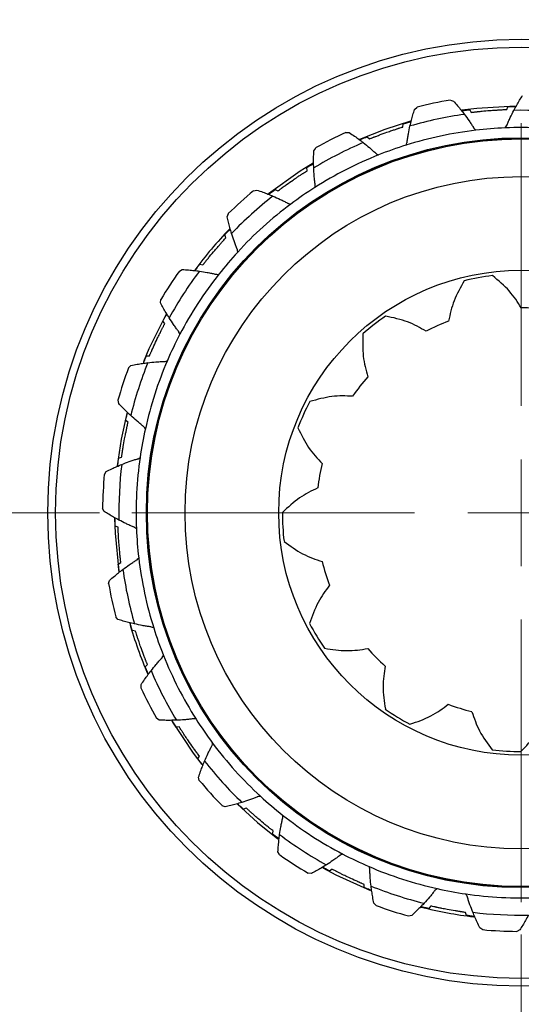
# Model space of a CAD drawing. Header units: inches. Extents: x 0.6 to 16.3, y 0.2 to 11.5.
# Tile 7 of 20: x 4.037 to 4.654, y 6.474 to 7.684. Entities that reach past the tile are written whole.
import ezdxf

# ---------------------------------------------------------------- set-up
doc = ezdxf.new("R2010")
doc.units = ezdxf.units.IN
doc.header["$MEASUREMENT"] = 0
doc.styles.add('SLDTEXTSTYLE0', font='TXT', dxfattribs={"width": 0.75})
doc.dimstyles.new('SLDDIMSTYLE0', dxfattribs={"dimtxt": 0.137795, "dimasz": 0.14, "dimexe": 0, "dimexo": 0.0625, "dimgap": 0.034449, "dimtad": 0, "dimdec": 1, "dimlfac": 1.5, "dimrnd": 1e-09, "dimzin": 12, "dimdsep": 46, "dimtxsty": 'SLDTEXTSTYLE0', "dimblk1": 'CLOSED', "dimblk2": 'CLOSED', "dimsah": 1, "dimcen": 0.09, "dimadec": 0, "dimazin": 3, "dimtfac": 1, "dimtdec": 1, "dimtofl": 0, "dimtmove": 0, "dimatfit": 3, "dimldrblk": 'CLOSED', "dimfxl": 0, "dimfrac": 2, "dimtolj": 1, "dimtzin": 12, "dimarcsym": 0})
doc.dimstyles.new('SLDDIMSTYLE1', dxfattribs={"dimtxt": 0.137795, "dimasz": 0.14, "dimexe": 0, "dimexo": 0.0625, "dimgap": 0.034449, "dimtad": 0, "dimtih": 1, "dimtoh": 1, "dimdec": 1, "dimlfac": 1.5, "dimrnd": 1e-09, "dimzin": 12, "dimdsep": 46, "dimtxsty": 'SLDTEXTSTYLE0', "dimblk1": 'CLOSED', "dimblk2": 'CLOSED', "dimsah": 1, "dimcen": 0.09, "dimadec": 0, "dimazin": 3, "dimtfac": 1, "dimtdec": 1, "dimtofl": 0, "dimtmove": 0, "dimatfit": 3, "dimldrblk": 'CLOSED', "dimfxl": 0, "dimfrac": 2, "dimtolj": 1, "dimtzin": 12, "dimarcsym": 0})
doc.dimstyles.new('SLDDIMSTYLE2', dxfattribs={"dimtxt": 0.137795, "dimasz": 0.14, "dimexe": 0, "dimexo": 0.0625, "dimgap": 0.034449, "dimtad": 0, "dimdec": 1, "dimlfac": 1.5, "dimrnd": 1e-09, "dimzin": 12, "dimdsep": 46, "dimtxsty": 'SLDTEXTSTYLE0', "dimblk1": 'CLOSED', "dimblk2": 'CLOSED', "dimsah": 1, "dimcen": 0.09, "dimadec": 0, "dimazin": 3, "dimtfac": 1, "dimtmove": 0, "dimatfit": 0, "dimldrblk": 'CLOSED', "dimfxl": 0, "dimfrac": 2, "dimtolj": 1, "dimtzin": 12, "dimarcsym": 0})

# ---------------------------------------------------------------- blocks, each defined once
blk = doc.blocks.new('_Closed')
at = {"color": 0, "linetype": 'ByBlock', "lineweight": -2}
for p, q in [((-1, 0.166667), (0, 0)), ((-1, 0.166667), (-1, -0.166667)), ((0, 0), (-1, -0.166667)), ((0, 0), (-1, 0))]:
    blk.add_line(p, q, dxfattribs=at)
blk = doc.blocks.new('_D')
at = {"color": 7, "linetype": 'Continuous', "lineweight": 0}
for p, q in [((2.6002, 6.4728), (2.6002, 3.1201)), ((5.4869, 4.5032), (5.4869, 3.1201)), ((3.3723, 3.358), (3.3303, 3.358)), ((3.3303, 3.358), (3.3303, 3.1392)), ((3.6777, 3.358), (3.7197, 3.358)), ((3.7197, 3.358), (3.7197, 3.1392)), ((2.6002, 3.1595), (3.2095, 3.1595)), ((5.4869, 3.1595), (3.8405, 3.1595)), ((3.3303, 3.1392), (3.3723, 3.1392)), ((3.7197, 3.1392), (3.6777, 3.1392))]:
    blk.add_line(p, q, dxfattribs=at)
at = {"color": 7, "linetype": 'Continuous', "lineweight": 18, "xscale": 0.14, "yscale": 0.14, "rotation": 180.0000000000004}
blk.add_blockref('_Closed', (2.6002, 3.1595), dxfattribs=at)
at = {"color": 7, "linetype": 'Continuous', "lineweight": 18, "xscale": 0.14, "yscale": 0.14}
blk.add_blockref('_Closed', (5.4869, 3.1595), dxfattribs=at)
at = {"color": 7, "linetype": 'Continuous', "lineweight": 18, "char_height": 0.1378, "attachment_point": 1, "style": 'SLDTEXTSTYLE0'}
for s, insert in [('110', (3.3723, 3.3168)), ('4.3', (3.3977, 3.1107))]:
    blk.add_mtext(s, dxfattribs=dict(at, insert=insert))
blk = doc.blocks.new('_D_1')
at = {"color": 7, "linetype": 'Continuous', "lineweight": 0}
for p, q in [((4.0697, 9.1316), (1.6947, 9.1316)), ((1.7341, 9.1316), (1.7341, 8.5519)), ((1.5813, 8.5239), (1.5394, 8.5239)), ((1.5394, 8.5239), (1.5394, 8.3052)), ((1.8868, 8.5239), (1.9288, 8.5239)), ((1.9288, 8.5239), (1.9288, 8.3052)), ((1.5394, 8.3052), (1.5813, 8.3052)), ((1.9288, 8.3052), (1.8868, 8.3052)), ((1.7341, 4.2619), (1.7341, 8.099)), ((3.408, 4.2619), (1.6947, 4.2619))]:
    blk.add_line(p, q, dxfattribs=at)
at = {"color": 7, "linetype": 'Continuous', "lineweight": 18, "xscale": 0.14, "yscale": 0.14}
for p, rotation in [((1.7341, 9.1316), 90.0000000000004), ((1.7341, 4.2619), 270.0000000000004)]:
    blk.add_blockref('_Closed', p, dxfattribs=dict(at, rotation=rotation))
at = {"color": 7, "linetype": 'Continuous', "lineweight": 18, "char_height": 0.1378, "attachment_point": 1, "style": 'SLDTEXTSTYLE0'}
for s, insert in [('186', (1.5813, 8.4828)), ('7.3', (1.6068, 8.2766))]:
    blk.add_mtext(s, dxfattribs=dict(at, insert=insert))
blk = doc.blocks.new('_D_2')
at = {"color": 7, "linetype": 'Continuous', "lineweight": 0}
for p, q in [((4.6535, 6.5602), (4.6535, 3.9037)), ((5.4869, 4.5032), (5.4869, 3.9037)), ((4.9527, 4.1415), (4.9107, 4.1415)), ((4.9107, 4.1415), (4.9107, 3.9228)), ((5.1563, 4.1415), (5.1983, 4.1415)), ((5.1983, 4.1415), (5.1983, 3.9228)), ((4.6535, 3.9431), (4.4035, 3.9431)), ((5.4869, 3.9431), (5.7369, 3.9431)), ((4.9107, 3.9228), (4.9527, 3.9228)), ((5.1983, 3.9228), (5.1563, 3.9228))]:
    blk.add_line(p, q, dxfattribs=at)
at = {"color": 7, "linetype": 'Continuous', "lineweight": 18, "xscale": 0.14, "yscale": 0.14}
blk.add_blockref('_Closed', (4.6535, 3.9431, 0.1776), dxfattribs=at)
at = {"color": 7, "linetype": 'Continuous', "lineweight": 18, "xscale": 0.14, "yscale": 0.14, "rotation": 180.0000000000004}
blk.add_blockref('_Closed', (5.4869, 3.9431, 0.1776), dxfattribs=at)
at = {"color": 7, "linetype": 'Continuous', "lineweight": 18, "char_height": 0.1378, "attachment_point": 1, "style": 'SLDTEXTSTYLE0'}
for s, insert in [('32', (4.9527, 4.1004)), ('1.3', (4.9272, 3.8942))]:
    blk.add_mtext(s, dxfattribs=dict(at, insert=insert))
blk = doc.blocks.new('_D_4')
at = {"color": 7, "linetype": 'Continuous', "lineweight": 0}
for p, q in [((4.1354, 7.0783), (2.0374, 7.0783)), ((2.0768, 7.0783), (2.0768, 5.5958)), ((1.9241, 5.5678), (1.8821, 5.5678)), ((1.8821, 5.5678), (1.8821, 5.349)), ((2.2295, 5.5678), (2.2715, 5.5678)), ((2.2715, 5.5678), (2.2715, 5.349)), ((1.8821, 5.349), (1.9241, 5.349)), ((2.2715, 5.349), (2.2295, 5.349)), ((2.0768, 4.2619), (2.0768, 5.1429)), ((3.408, 4.2619), (2.0374, 4.2619))]:
    blk.add_line(p, q, dxfattribs=at)
at = {"color": 7, "linetype": 'Continuous', "lineweight": 18, "xscale": 0.14, "yscale": 0.14}
for p, rotation in [((2.0768, 7.0783, 0.1776), 90.0000000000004), ((2.0768, 4.2619, 0.1776), 270.0000000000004)]:
    blk.add_blockref('_Closed', p, dxfattribs=dict(at, rotation=rotation))
at = {"color": 7, "linetype": 'Continuous', "lineweight": 18, "char_height": 0.1378, "attachment_point": 1, "style": 'SLDTEXTSTYLE0'}
for s, insert in [('107', (1.9241, 5.5267)), ('4.2', (1.9495, 5.3205))]:
    blk.add_mtext(s, dxfattribs=dict(at, insert=insert))
blk = doc.blocks.new('SW_CENTERMARKSYMBOL_1')
at = {"color": 0, "linetype": 'Continuous', "lineweight": 18}
for p, q in [((0, 0.1312), (0, 0.4787)), ((0, 0), (0, 0.0656)), ((-0.1312, 0), (-0.4787, 0)), ((0, 0), (-0.0656, 0)), ((0, 0), (0, -0.0656)), ((0, 0), (0.0656, 0)), ((0.1312, 0), (0.4787, 0)), ((0, -0.1312), (0, -0.4787))]:
    blk.add_line(p, q, dxfattribs=at)

msp = doc.modelspace()

# ---------------------------------------------------------------- linework, layer by layer
at = {"color": 7, "linetype": 'Continuous', "lineweight": 25}
for p, q in [((4.5225, 7.5739), (4.5256, 7.5766)), ((4.5665, 7.5854), (4.5704, 7.5842)), ((4.6358, 7.5738), (4.6373, 7.5773)), ((4.5903, 7.5736), (4.5923, 7.5703)), ((4.5082, 7.5523), (4.5087, 7.5561)), ((4.4382, 7.5456), (4.4423, 7.5454)), ((4.4643, 7.5403), (4.4671, 7.5377)), ((4.3987, 7.5231), (4.401, 7.5265)), ((4.3905, 7.4986), (4.3899, 7.5024)), ((4.3246, 7.4739), (4.3286, 7.4748)), ((4.3511, 7.4756), (4.3545, 7.4738)), ((4.2922, 7.442), (4.2936, 7.4459)), ((4.2906, 7.4161), (4.2892, 7.4197)), ((4.2586, 7.3838), (4.2623, 7.3829)), ((4.2334, 7.3753), (4.237, 7.3772)), ((4.2104, 7.3361), (4.2107, 7.3402)), ((4.2156, 7.3107), (4.2132, 7.3137)), ((4.193, 7.2712), (4.1968, 7.2713)), ((4.1709, 7.2564), (4.1739, 7.2593)), ((4.1588, 7.2126), (4.158, 7.2166)), ((4.1703, 7.1894), (4.1673, 7.1918)), ((4.1587, 7.1454), (4.1624, 7.1465)), ((4.1412, 7.1254), (4.1434, 7.1289)), ((4.1409, 7.08), (4.1391, 7.0837)), ((4.158, 7.0606), (4.1545, 7.062)), ((4.1582, 7.0151), (4.1615, 7.0171)), ((4.1464, 6.9912), (4.1476, 6.9952)), ((4.1579, 6.9472), (4.1552, 6.9503)), ((4.1795, 6.9329), (4.1757, 6.9334)), ((4.1915, 6.889), (4.1941, 6.8918)), ((4.1863, 6.863), (4.1864, 6.8671)), ((4.2087, 6.8234), (4.2053, 6.8257)), ((4.2333, 6.8152), (4.2294, 6.8147)), ((4.2562, 6.7759), (4.258, 6.7792)), ((4.2579, 6.7494), (4.257, 6.7533)), ((4.2898, 6.717), (4.2859, 6.7183)), ((4.3157, 6.7154), (4.3121, 6.7139)), ((4.348, 6.6833), (4.3489, 6.6871)), ((4.3565, 6.6582), (4.3546, 6.6618)), ((4.3957, 6.6351), (4.3916, 6.6354)), ((4.4211, 6.6403), (4.4181, 6.6379)), ((4.4606, 6.6177), (4.4605, 6.6215)), ((4.4754, 6.5956), (4.4725, 6.5986)), ((4.5424, 6.5951), (4.5401, 6.592)), ((4.5192, 6.5835), (4.5152, 6.5827)), ((4.5864, 6.5835), (4.5853, 6.5872)), ((4.6064, 6.5659), (4.6029, 6.5681)), ((4.6518, 6.5656), (4.6481, 6.5638))]:
    msp.add_line(p, q, dxfattribs=at)
at = {"color": 7, "linetype": 'Continuous', "lineweight": 25, "flags": 128}
for points in [[(4.6462, 7.5781), (4.5992, 7.5752), (4.5806, 7.5728)], [(4.5176, 7.5593), (4.4861, 7.5493), (4.455, 7.5371)], [(4.3978, 7.5078), (4.382, 7.498), (4.343, 7.47)], [(4.2173, 7.3225), (4.196, 7.2797), (4.1892, 7.2636)], [(4.1687, 7.2001), (4.1619, 7.1688), (4.157, 7.136)], [(4.1537, 7.0717), (4.1543, 7.053), (4.1588, 7.0065)], [(4.224, 6.8225), (4.2503, 6.7828), (4.2609, 6.7688)], [(4.3049, 6.72), (4.3293, 6.6977), (4.3544, 6.6777)], [(4.4096, 6.6419), (4.4258, 6.6332), (4.4685, 6.6139)]]:
    msp.add_lwpolyline(points, dxfattribs=at)
at = {"color": 7, "linetype": 'Continuous', "lineweight": 25}
for radius in [1.9709, 0.5818, 0.5722, 0.4607, 0.4595, 0.4593, 0.4131, 0.298]:
    msp.add_circle((4.6535, 7.0783), radius, dxfattribs=at)
for radius, start, end in [(0.5145, 99.7385, 104.3974), (0.4945, 98.1011, 106.0348), (0.4945, 83.1011, 91.0348), (0.4733, 92.4013, 96.7346), (0.4733, 81.7346, 92.4013), (0.5145, 114.7385, 119.3974), (0.4733, 96.7346, 107.4013), (0.4945, 113.1011, 121.0348), (0.4733, 107.4013, 111.7346), (0.4733, 111.7346, 122.4013), (0.4733, 122.4013, 126.7346), (0.5145, 129.7385, 134.3974), (0.4945, 128.1011, 136.0348), (0.4733, 126.7346, 137.4013), (0.4999, 135.7982, 143.3802), (0.4733, 137.4013, 141.7346), (0.5145, 144.7385, 149.3974), (0.4945, 143.1011, 151.0348), (0.4733, 141.7346, 152.4013), (0.2935, 96.8756, 103.7987), (0.2518, 83.0295, 89.9526), (0.2935, 124.5679, 131.491), (0.2518, 110.7218, 117.6449), (0.4733, 152.4013, 156.7346), (0.4945, 158.1011, 166.0348), (0.4733, 156.7346, 167.4013), (0.5145, 159.7385, 164.3974), (0.2518, 138.4141, 145.3372), (0.2935, 152.2603, 159.1833), (0.4733, 167.4013, 171.7346), (0.4733, 171.7346, 182.4013), (0.2518, 166.1064, 173.0295), (0.4945, 173.1011, 181.0348), (0.5145, 174.7385, 179.3974), (0.2935, 179.9526, 186.8756), (0.4733, 182.4013, 186.7346), (0.4733, 186.7346, 197.4013), (0.2518, 193.7987, 200.7218), (0.4945, 188.1011, 196.0348), (0.5145, 189.7385, 194.3974), (0.4999, 195.7521, 203.3838), (0.4733, 197.4013, 201.7346), (0.2935, 207.6449, 214.5679), (0.2518, 221.491, 228.4141), (0.4733, 201.7346, 212.4013), (0.4945, 203.1011, 211.0348), (0.5145, 204.7385, 209.3974), (0.2935, 235.3372, 242.2603), (0.2518, 249.1833, 256.1064), (0.4733, 212.4013, 216.7346), (0.4733, 216.7346, 227.4013), (0.2935, 263.0295, 269.9526), (0.4945, 218.1011, 226.0348), (0.5145, 219.7385, 224.3974), (0.4733, 227.4013, 231.7346), (0.4733, 231.7346, 242.4013), (0.4945, 233.1011, 241.0348), (0.5145, 234.7385, 239.3974), (0.4733, 242.4013, 246.7346), (0.4733, 246.7346, 257.4013), (0.4945, 248.1011, 256.0348), (0.4733, 257.4013, 261.7346), (0.4733, 261.7346, 272.4013), (0.5145, 249.7385, 254.3974), (0.4999, 255.7558, 263.3442), (0.4945, 263.1011, 271.0348), (0.5145, 264.7385, 269.3974)]:
    msp.add_arc((4.6535, 7.0783), radius, start, end, dxfattribs=at)
for points, knots in [([(4.6446, 7.5727), (4.6458, 7.5749), (4.648, 7.5791), (4.6516, 7.5851), (4.654, 7.589), (4.6553, 7.591)], [0, 0, 0, 0, 0.356058, 0.677963, 1, 1, 1, 1]), ([(4.5704, 7.5842), (4.5721, 7.5822), (4.5753, 7.5786), (4.5798, 7.5731), (4.5825, 7.5696), (4.5839, 7.5678)], [0, 0, 0, 0, 0.367191, 0.683527, 1, 1, 1, 1]), ([(4.6373, 7.5773), (4.6384, 7.5774), (4.6442, 7.5775), (4.6459, 7.5776), (4.6473, 7.5776)], [0, 0, 0, 0, 0.199918, 1, 1, 1, 1]), ([(4.5169, 7.5535), (4.5175, 7.556), (4.5186, 7.5606), (4.5205, 7.5674), (4.5218, 7.5717), (4.5225, 7.5739)], [0, 0, 0, 0, 0.356058, 0.677963, 1, 1, 1, 1]), ([(4.5805, 7.5722), (4.581, 7.5723), (4.5821, 7.5725), (4.5876, 7.5732), (4.5903, 7.5736)], [0, 0, 0, 0, 0.5136596, 1, 1, 1, 1]), ([(4.5839, 7.5678), (4.5858, 7.5652), (4.5887, 7.5612), (4.5923, 7.5558), (4.5942, 7.553), (4.595, 7.5515), (4.5953, 7.551), (4.5961, 7.5498), (4.5972, 7.549), (4.598, 7.5483)], [0, 0, 0, 0, 0.404289, 0.618528, 0.805562, 0.82177, 0.827836, 0.876144, 1, 1, 1, 1]), ([(4.5923, 7.5703), (4.5929, 7.5704), (4.5937, 7.5705), (4.5957, 7.5707), (4.5971, 7.5709), (4.5985, 7.571), (4.5995, 7.5711), (4.6019, 7.5714), (4.607, 7.5719), (4.6141, 7.5726), (4.621, 7.573), (4.6253, 7.5733), (4.6278, 7.5734), (4.6293, 7.5735), (4.6308, 7.5736), (4.6331, 7.5737), (4.6345, 7.5737), (4.6354, 7.5738), (4.6358, 7.5738)], [0, 0, 0, 0, 0.16043, 0.215716, 0.259558, 0.278881, 0.293965, 0.309151, 0.378059, 0.515881, 0.608724, 0.671228, 0.698803, 0.715524, 0.7367, 0.775509, 0.897488, 1, 1, 1, 1]), ([(4.6337, 7.5512), (4.6344, 7.5519), (4.6353, 7.553), (4.6359, 7.5543), (4.6361, 7.5548), (4.6368, 7.5564), (4.6381, 7.5595), (4.6408, 7.5654), (4.6431, 7.5698), (4.6446, 7.5727)], [0, 0, 0, 0, 0.123856, 0.172164, 0.17823, 0.194438, 0.381472, 0.595711, 1, 1, 1, 1]), ([(4.4671, 7.5377), (4.4676, 7.5379), (4.4684, 7.5382), (4.4702, 7.539), (4.4715, 7.5395), (4.4728, 7.54), (4.4738, 7.5404), (4.476, 7.5412), (4.4809, 7.5431), (4.4875, 7.5455), (4.494, 7.5478), (4.4981, 7.5491), (4.5005, 7.5499), (4.502, 7.5504), (4.5033, 7.5508), (4.5056, 7.5515), (4.5069, 7.5519), (4.5078, 7.5522), (4.5082, 7.5523)], [0, 0, 0, 0, 0.16043, 0.215716, 0.259558, 0.278881, 0.293965, 0.309151, 0.378059, 0.515881, 0.608724, 0.671228, 0.698803, 0.715524, 0.7367, 0.775509, 0.897488, 1, 1, 1, 1]), ([(4.5087, 7.5561), (4.5098, 7.5565), (4.5153, 7.5581), (4.5169, 7.5586), (4.5182, 7.5589)], [0, 0, 0, 0, 0.1999183, 1, 1, 1, 1]), ([(4.512, 7.5299), (4.5124, 7.5308), (4.5131, 7.5321), (4.5133, 7.5335), (4.5134, 7.5341), (4.5136, 7.5357), (4.5141, 7.5391), (4.5152, 7.5455), (4.5163, 7.5503), (4.5169, 7.5535)], [0, 0, 0, 0, 0.123856, 0.172164, 0.17823, 0.194438, 0.381472, 0.595711, 1, 1, 1, 1]), ([(4.4423, 7.5454), (4.4445, 7.544), (4.4485, 7.5413), (4.4542, 7.5372), (4.4578, 7.5345), (4.4595, 7.5331)], [0, 0, 0, 0, 0.367191, 0.683527, 1, 1, 1, 1]), ([(4.4551, 7.5365), (4.4556, 7.5367), (4.4566, 7.5372), (4.4618, 7.5393), (4.4643, 7.5403)], [0, 0, 0, 0, 0.51366, 1, 1, 1, 1]), ([(4.4595, 7.5331), (4.4621, 7.5311), (4.466, 7.528), (4.4708, 7.5237), (4.4733, 7.5214), (4.4746, 7.5203), (4.475, 7.5199), (4.476, 7.5189), (4.4773, 7.5184), (4.4783, 7.518)], [0, 0, 0, 0, 0.404289, 0.618528, 0.805562, 0.82177, 0.827836, 0.876144, 1, 1, 1, 1]), ([(4.3986, 7.502), (4.3985, 7.5045), (4.3984, 7.5092), (4.3984, 7.5163), (4.3986, 7.5208), (4.3987, 7.5231)], [0, 0, 0, 0, 0.356058, 0.677963, 1, 1, 1, 1]), ([(4.3899, 7.5024), (4.3909, 7.503), (4.3958, 7.506), (4.3973, 7.5068), (4.3984, 7.5075)], [0, 0, 0, 0, 0.1999183, 1, 1, 1, 1]), ([(4.3999, 7.4779), (4.4001, 7.4789), (4.4004, 7.4803), (4.4003, 7.4817), (4.4002, 7.4823), (4.4, 7.4839), (4.3996, 7.4873), (4.399, 7.4937), (4.3988, 7.4987), (4.3986, 7.502)], [0, 0, 0, 0, 0.123856, 0.1721643, 0.1782297, 0.1944384, 0.3814723, 0.5957111, 1, 1, 1, 1]), ([(4.3545, 7.4738), (4.355, 7.4742), (4.3556, 7.4746), (4.3572, 7.4758), (4.3584, 7.4767), (4.3595, 7.4775), (4.3603, 7.4781), (4.3622, 7.4795), (4.3664, 7.4825), (4.3722, 7.4866), (4.378, 7.4905), (4.3816, 7.4929), (4.3837, 7.4942), (4.385, 7.4951), (4.3862, 7.4958), (4.3881, 7.4971), (4.3893, 7.4978), (4.3901, 7.4983), (4.3905, 7.4986)], [0, 0, 0, 0, 0.16043, 0.215716, 0.259558, 0.278881, 0.293965, 0.309151, 0.378059, 0.515881, 0.608724, 0.671228, 0.698803, 0.715524, 0.7367, 0.775509, 0.897488, 1, 1, 1, 1]), ([(4.3286, 7.4748), (4.3311, 7.474), (4.3357, 7.4724), (4.3423, 7.47), (4.3464, 7.4683), (4.3484, 7.4674)], [0, 0, 0, 0, 0.367191, 0.683527, 1, 1, 1, 1]), ([(4.3433, 7.4695), (4.3437, 7.4699), (4.3446, 7.4706), (4.349, 7.474), (4.3511, 7.4756)], [0, 0, 0, 0, 0.51366, 1, 1, 1, 1]), ([(4.3484, 7.4674), (4.3514, 7.4661), (4.356, 7.4641), (4.3618, 7.4612), (4.3648, 7.4597), (4.3663, 7.4589), (4.3668, 7.4586), (4.368, 7.458), (4.3694, 7.4578), (4.3704, 7.4576)], [0, 0, 0, 0, 0.404289, 0.618528, 0.805562, 0.82177, 0.827836, 0.876144, 1, 1, 1, 1]), ([(4.2976, 7.4216), (4.2969, 7.424), (4.2955, 7.4285), (4.2938, 7.4353), (4.2927, 7.4398), (4.2922, 7.442)], [0, 0, 0, 0, 0.356058, 0.677963, 1, 1, 1, 1]), ([(4.2892, 7.4197), (4.2899, 7.4205), (4.2939, 7.4247), (4.2951, 7.4259), (4.296, 7.4269)], [0, 0, 0, 0, 0.199918, 1, 1, 1, 1]), ([(4.3051, 7.3986), (4.3051, 7.3997), (4.305, 7.4011), (4.3045, 7.4024), (4.3043, 7.4029), (4.3036, 7.4045), (4.3024, 7.4076), (4.3001, 7.4137), (4.2986, 7.4185), (4.2976, 7.4216)], [0, 0, 0, 0, 0.123856, 0.1721643, 0.1782297, 0.1944384, 0.3814723, 0.5957111, 1, 1, 1, 1]), ([(4.2623, 7.3829), (4.2627, 7.3834), (4.2632, 7.384), (4.2644, 7.3856), (4.2653, 7.3867), (4.2661, 7.3878), (4.2668, 7.3886), (4.2683, 7.3904), (4.2716, 7.3945), (4.2761, 7.3999), (4.2807, 7.4051), (4.2835, 7.4083), (4.2852, 7.4102), (4.2862, 7.4114), (4.2872, 7.4124), (4.2888, 7.4141), (4.2897, 7.4151), (4.2903, 7.4158), (4.2906, 7.4161)], [0, 0, 0, 0, 0.16043, 0.215716, 0.259558, 0.278881, 0.293965, 0.309151, 0.378059, 0.515881, 0.608724, 0.671228, 0.698803, 0.715524, 0.7367, 0.775509, 0.897488, 1, 1, 1, 1]), ([(4.2526, 7.3759), (4.2529, 7.3763), (4.2536, 7.3772), (4.257, 7.3817), (4.2586, 7.3838)], [0, 0, 0, 0, 0.51366, 1, 1, 1, 1]), ([(4.237, 7.3772), (4.2396, 7.3771), (4.2445, 7.3767), (4.2515, 7.376), (4.2559, 7.3755), (4.2581, 7.3752)], [0, 0, 0, 0, 0.367191, 0.683527, 1, 1, 1, 1]), ([(4.2581, 7.3752), (4.2613, 7.3747), (4.2662, 7.3739), (4.2726, 7.3727), (4.2759, 7.3719), (4.2775, 7.3716), (4.2781, 7.3714), (4.2795, 7.3711), (4.2809, 7.3713), (4.2819, 7.3714)], [0, 0, 0, 0, 0.404289, 0.618528, 0.805562, 0.82177, 0.827836, 0.876144, 1, 1, 1, 1]), ([(4.6537, 7.3301), (4.6492, 7.3372), (4.6402, 7.3514), (4.6257, 7.3636), (4.6184, 7.3697)], [0, 0, 0, 0, 0.495762, 1, 1, 1, 1]), ([(4.5835, 7.3633), (4.5789, 7.3552), (4.5696, 7.3387), (4.5662, 7.3222), (4.5644, 7.3138)], [0, 0, 0, 0, 0.495191, 1, 1, 1, 1]), ([(4.2209, 7.3177), (4.2196, 7.3199), (4.2171, 7.3239), (4.2136, 7.33), (4.2115, 7.3341), (4.2104, 7.3361)], [0, 0, 0, 0, 0.356058, 0.677963, 1, 1, 1, 1]), ([(4.2132, 7.3137), (4.2138, 7.3148), (4.2165, 7.3198), (4.2173, 7.3213), (4.218, 7.3225)], [0, 0, 0, 0, 0.199918, 1, 1, 1, 1]), ([(4.1968, 7.2713), (4.197, 7.2718), (4.1974, 7.2726), (4.1981, 7.2744), (4.1987, 7.2757), (4.1992, 7.2769), (4.1997, 7.2779), (4.2006, 7.2801), (4.2028, 7.2848), (4.2058, 7.2913), (4.2088, 7.2975), (4.2107, 7.3013), (4.2119, 7.3036), (4.2125, 7.3049), (4.2132, 7.3062), (4.2143, 7.3083), (4.2149, 7.3095), (4.2154, 7.3103), (4.2156, 7.3107)], [0, 0, 0, 0, 0.1604302, 0.2157165, 0.2595581, 0.2788809, 0.2939648, 0.3091507, 0.378059, 0.5158807, 0.6087245, 0.6712282, 0.698803, 0.7155237, 0.7367, 0.7755093, 0.8974877, 1, 1, 1, 1]), ([(4.2341, 7.2976), (4.2338, 7.2985), (4.2333, 7.2999), (4.2325, 7.301), (4.2321, 7.3015), (4.2311, 7.3028), (4.2291, 7.3055), (4.2254, 7.3108), (4.2227, 7.315), (4.2209, 7.3177)], [0, 0, 0, 0, 0.123856, 0.172164, 0.17823, 0.194438, 0.381472, 0.595711, 1, 1, 1, 1]), ([(4.5367, 7.3014), (4.5294, 7.3055), (4.5148, 7.3139), (4.4963, 7.3179), (4.487, 7.32)], [0, 0, 0, 0, 0.495762, 1, 1, 1, 1]), ([(4.4591, 7.2981), (4.4588, 7.2888), (4.4582, 7.2699), (4.4628, 7.2536), (4.4652, 7.2454)], [0, 0, 0, 0, 0.4951905, 1, 1, 1, 1]), ([(4.1739, 7.2593), (4.1764, 7.2598), (4.1812, 7.2607), (4.1881, 7.2618), (4.1925, 7.2624), (4.1947, 7.2627)], [0, 0, 0, 0, 0.367191, 0.683527, 1, 1, 1, 1]), ([(4.1892, 7.262), (4.1894, 7.2625), (4.1898, 7.2635), (4.1919, 7.2687), (4.193, 7.2712)], [0, 0, 0, 0, 0.51366, 1, 1, 1, 1]), ([(4.1947, 7.2627), (4.198, 7.2631), (4.2029, 7.2636), (4.2094, 7.264), (4.2128, 7.2642), (4.2144, 7.2642), (4.215, 7.2643), (4.2164, 7.2643), (4.2178, 7.2649), (4.2187, 7.2652)], [0, 0, 0, 0, 0.404289, 0.618528, 0.805562, 0.82177, 0.827836, 0.876144, 1, 1, 1, 1]), ([(4.1737, 7.1976), (4.1718, 7.1993), (4.1684, 7.2026), (4.1634, 7.2076), (4.1603, 7.2109), (4.1588, 7.2126)], [0, 0, 0, 0, 0.356058, 0.677963, 1, 1, 1, 1]), ([(4.4464, 7.2215), (4.438, 7.2218), (4.4211, 7.2225), (4.4029, 7.2174), (4.3938, 7.2149)], [0, 0, 0, 0, 0.495762, 1, 1, 1, 1]), ([(4.1673, 7.1918), (4.1675, 7.1929), (4.1689, 7.1985), (4.1693, 7.2001), (4.1696, 7.2014)], [0, 0, 0, 0, 0.1999183, 1, 1, 1, 1]), ([(4.1624, 7.1465), (4.1625, 7.1471), (4.1626, 7.1479), (4.1629, 7.1499), (4.1631, 7.1513), (4.1633, 7.1526), (4.1635, 7.1537), (4.1638, 7.156), (4.1647, 7.1611), (4.1659, 7.1681), (4.1672, 7.1749), (4.1681, 7.1791), (4.1686, 7.1816), (4.1689, 7.1831), (4.1692, 7.1845), (4.1697, 7.1867), (4.17, 7.1881), (4.1702, 7.189), (4.1703, 7.1894)], [0, 0, 0, 0, 0.1604302, 0.2157165, 0.2595581, 0.2788809, 0.2939648, 0.3091507, 0.378059, 0.5158807, 0.6087245, 0.6712282, 0.698803, 0.7155237, 0.7367, 0.7755093, 0.8974877, 1, 1, 1, 1]), ([(4.1916, 7.1815), (4.1911, 7.1824), (4.1903, 7.1835), (4.1892, 7.1845), (4.1887, 7.1848), (4.1874, 7.1858), (4.1848, 7.1879), (4.1798, 7.1921), (4.1761, 7.1954), (4.1737, 7.1976)], [0, 0, 0, 0, 0.123856, 0.1721643, 0.1782297, 0.1944384, 0.3814723, 0.5957111, 1, 1, 1, 1]), ([(4.3792, 7.1826), (4.3833, 7.1742), (4.3915, 7.1572), (4.4032, 7.1449), (4.4091, 7.1387)], [0, 0, 0, 0, 0.495191, 1, 1, 1, 1]), ([(4.1575, 7.1355), (4.1576, 7.1361), (4.1577, 7.1372), (4.1584, 7.1427), (4.1587, 7.1454)], [0, 0, 0, 0, 0.5136596, 1, 1, 1, 1]), ([(4.1626, 7.1377), (4.1657, 7.1389), (4.1703, 7.1407), (4.1764, 7.1428), (4.1797, 7.1438), (4.1813, 7.1443), (4.1818, 7.1444), (4.1832, 7.1449), (4.1843, 7.1457), (4.1851, 7.1463)], [0, 0, 0, 0, 0.404289, 0.618528, 0.805562, 0.82177, 0.827836, 0.876144, 1, 1, 1, 1]), ([(4.1434, 7.1289), (4.1457, 7.1301), (4.15, 7.1322), (4.1565, 7.1351), (4.1606, 7.1368), (4.1626, 7.1377)], [0, 0, 0, 0, 0.367191, 0.683527, 1, 1, 1, 1]), ([(4.4036, 7.1088), (4.396, 7.1052), (4.3807, 7.0979), (4.367, 7.085), (4.36, 7.0785)], [0, 0, 0, 0, 0.495762, 1, 1, 1, 1]), ([(4.1591, 7.0693), (4.1569, 7.0705), (4.1527, 7.0728), (4.1467, 7.0763), (4.1428, 7.0788), (4.1409, 7.08)], [0, 0, 0, 0, 0.356058, 0.677963, 1, 1, 1, 1]), ([(4.1545, 7.062), (4.1544, 7.0632), (4.1543, 7.0689), (4.1543, 7.0706), (4.1542, 7.072)], [0, 0, 0, 0, 0.199918, 1, 1, 1, 1]), ([(4.1806, 7.0584), (4.1799, 7.0591), (4.1788, 7.0601), (4.1775, 7.0607), (4.177, 7.0609), (4.1754, 7.0615), (4.1724, 7.0629), (4.1664, 7.0656), (4.162, 7.0678), (4.1591, 7.0693)], [0, 0, 0, 0, 0.123856, 0.172164, 0.17823, 0.194438, 0.381472, 0.595711, 1, 1, 1, 1]), ([(4.1615, 7.0171), (4.1614, 7.0177), (4.1613, 7.0185), (4.1611, 7.0204), (4.1609, 7.0218), (4.1608, 7.0232), (4.1607, 7.0242), (4.1604, 7.0266), (4.1599, 7.0318), (4.1593, 7.0388), (4.1588, 7.0457), (4.1585, 7.05), (4.1584, 7.0526), (4.1583, 7.0541), (4.1582, 7.0555), (4.1581, 7.0578), (4.1581, 7.0592), (4.158, 7.0601), (4.158, 7.0606)], [0, 0, 0, 0, 0.16043, 0.215716, 0.259558, 0.278881, 0.293965, 0.309151, 0.378059, 0.515881, 0.608724, 0.671228, 0.698803, 0.715524, 0.7367, 0.775509, 0.897488, 1, 1, 1, 1]), ([(4.3621, 7.0431), (4.3697, 7.0376), (4.3849, 7.0264), (4.4009, 7.0209), (4.409, 7.0182)], [0, 0, 0, 0, 0.495191, 1, 1, 1, 1]), ([(4.164, 7.0086), (4.1666, 7.0105), (4.1706, 7.0135), (4.176, 7.0171), (4.1788, 7.0189), (4.1803, 7.0198), (4.1808, 7.0201), (4.182, 7.0209), (4.1828, 7.022), (4.1835, 7.0228)], [0, 0, 0, 0, 0.404289, 0.618528, 0.805562, 0.82177, 0.827836, 0.876144, 1, 1, 1, 1]), ([(4.1476, 6.9952), (4.1496, 6.9969), (4.1532, 7.0001), (4.1587, 7.0045), (4.1622, 7.0072), (4.164, 7.0086)], [0, 0, 0, 0, 0.367191, 0.683527, 1, 1, 1, 1]), ([(4.1596, 7.0052), (4.1595, 7.0058), (4.1593, 7.0069), (4.1586, 7.0124), (4.1582, 7.0151)], [0, 0, 0, 0, 0.51366, 1, 1, 1, 1]), ([(4.418, 6.9892), (4.413, 6.9824), (4.4029, 6.9689), (4.3967, 6.9511), (4.3935, 6.9421)], [0, 0, 0, 0, 0.495762, 1, 1, 1, 1]), ([(4.1783, 6.9417), (4.1758, 6.9423), (4.1712, 6.9434), (4.1644, 6.9452), (4.1601, 6.9466), (4.1579, 6.9472)], [0, 0, 0, 0, 0.356058, 0.677963, 1, 1, 1, 1]), ([(4.1757, 6.9334), (4.1753, 6.9345), (4.1737, 6.94), (4.1732, 6.9417), (4.1729, 6.943)], [0, 0, 0, 0, 0.199918, 1, 1, 1, 1]), ([(4.2019, 6.9367), (4.201, 6.9372), (4.1997, 6.9378), (4.1983, 6.938), (4.1977, 6.9381), (4.1961, 6.9384), (4.1927, 6.9388), (4.1863, 6.9399), (4.1815, 6.941), (4.1783, 6.9417)], [0, 0, 0, 0, 0.123856, 0.172164, 0.17823, 0.194438, 0.381472, 0.595711, 1, 1, 1, 1]), ([(4.1941, 6.8918), (4.1939, 6.8924), (4.1936, 6.8931), (4.1928, 6.8949), (4.1923, 6.8963), (4.1918, 6.8975), (4.1914, 6.8985), (4.1906, 6.9007), (4.1887, 6.9056), (4.1863, 6.9122), (4.184, 6.9188), (4.1827, 6.9229), (4.1819, 6.9253), (4.1814, 6.9267), (4.181, 6.9281), (4.1803, 6.9303), (4.1799, 6.9316), (4.1796, 6.9325), (4.1795, 6.9329)], [0, 0, 0, 0, 0.1604302, 0.2157165, 0.2595581, 0.2788809, 0.2939648, 0.3091507, 0.378059, 0.5158807, 0.6087245, 0.6712282, 0.698803, 0.7155237, 0.7367, 0.7755093, 0.8974877, 1, 1, 1, 1]), ([(4.4119, 6.9117), (4.4211, 6.9103), (4.4398, 6.9075), (4.4565, 6.9101), (4.4649, 6.9114)], [0, 0, 0, 0, 0.495191, 1, 1, 1, 1]), ([(4.1987, 6.8842), (4.2007, 6.8868), (4.2038, 6.8907), (4.2081, 6.8956), (4.2104, 6.8981), (4.2115, 6.8993), (4.2119, 6.8997), (4.2129, 6.9008), (4.2135, 6.9021), (4.2139, 6.903)], [0, 0, 0, 0, 0.4042889, 0.6185277, 0.8055616, 0.8217703, 0.8278357, 0.876144, 1, 1, 1, 1]), ([(4.1953, 6.8798), (4.1951, 6.8804), (4.1946, 6.8814), (4.1925, 6.8865), (4.1915, 6.889)], [0, 0, 0, 0, 0.51366, 1, 1, 1, 1]), ([(4.4864, 6.8899), (4.4851, 6.8816), (4.4824, 6.8649), (4.4852, 6.8463), (4.4866, 6.8369)], [0, 0, 0, 0, 0.495762, 1, 1, 1, 1]), ([(4.1864, 6.8671), (4.1878, 6.8692), (4.1905, 6.8732), (4.1946, 6.879), (4.1973, 6.8825), (4.1987, 6.8842)], [0, 0, 0, 0, 0.367191, 0.683527, 1, 1, 1, 1]), ([(4.5169, 6.8185), (4.5258, 6.8215), (4.5436, 6.8277), (4.5572, 6.8378), (4.564, 6.8429)], [0, 0, 0, 0, 0.495191, 1, 1, 1, 1]), ([(4.2539, 6.8246), (4.2529, 6.8249), (4.2515, 6.8252), (4.2501, 6.825), (4.2495, 6.8249), (4.2479, 6.8247), (4.2445, 6.8243), (4.2381, 6.8237), (4.2331, 6.8235), (4.2298, 6.8233)], [0, 0, 0, 0, 0.123856, 0.172164, 0.17823, 0.194438, 0.381472, 0.595711, 1, 1, 1, 1]), ([(4.5931, 6.8338), (4.5957, 6.8259), (4.6011, 6.8098), (4.6123, 6.7946), (4.6179, 6.7869)], [0, 0, 0, 0, 0.495762, 1, 1, 1, 1]), ([(4.6533, 6.7848), (4.6597, 6.7916), (4.6727, 6.8053), (4.68, 6.8206), (4.6837, 6.8282)], [0, 0, 0, 0, 0.495191, 1, 1, 1, 1]), ([(4.2298, 6.8233), (4.2273, 6.8233), (4.2226, 6.8231), (4.2155, 6.8232), (4.211, 6.8233), (4.2087, 6.8234)], [0, 0, 0, 0, 0.356058, 0.677963, 1, 1, 1, 1]), ([(4.2294, 6.8147), (4.2288, 6.8156), (4.2258, 6.8205), (4.225, 6.822), (4.2243, 6.8232)], [0, 0, 0, 0, 0.199918, 1, 1, 1, 1]), ([(4.258, 6.7792), (4.2577, 6.7797), (4.2572, 6.7804), (4.256, 6.782), (4.2551, 6.7831), (4.2543, 6.7842), (4.2537, 6.785), (4.2523, 6.787), (4.2493, 6.7912), (4.2452, 6.797), (4.2413, 6.8027), (4.2389, 6.8063), (4.2376, 6.8084), (4.2367, 6.8097), (4.236, 6.8109), (4.2347, 6.8128), (4.234, 6.814), (4.2335, 6.8148), (4.2333, 6.8152)], [0, 0, 0, 0, 0.16043, 0.215716, 0.259558, 0.278881, 0.293965, 0.309151, 0.378059, 0.515881, 0.608724, 0.671228, 0.698803, 0.715524, 0.7367, 0.775509, 0.897488, 1, 1, 1, 1]), ([(4.2644, 6.7731), (4.2657, 6.7761), (4.2677, 6.7807), (4.2706, 6.7865), (4.2721, 6.7895), (4.2729, 6.791), (4.2732, 6.7915), (4.2738, 6.7928), (4.2741, 6.7942), (4.2742, 6.7952)], [0, 0, 0, 0, 0.404289, 0.618528, 0.805562, 0.82177, 0.827836, 0.876144, 1, 1, 1, 1]), ([(4.2623, 6.768), (4.2619, 6.7685), (4.2612, 6.7693), (4.2578, 6.7737), (4.2562, 6.7759)], [0, 0, 0, 0, 0.51366, 1, 1, 1, 1]), ([(4.257, 6.7533), (4.2578, 6.7558), (4.2594, 6.7604), (4.2619, 6.767), (4.2636, 6.7711), (4.2644, 6.7731)], [0, 0, 0, 0, 0.367191, 0.683527, 1, 1, 1, 1]), ([(4.3332, 6.7298), (4.3321, 6.7298), (4.3307, 6.7297), (4.3294, 6.7292), (4.3289, 6.729), (4.3273, 6.7284), (4.3242, 6.7271), (4.3181, 6.7249), (4.3133, 6.7233), (4.3102, 6.7223)], [0, 0, 0, 0, 0.123856, 0.172164, 0.17823, 0.194438, 0.381472, 0.595711, 1, 1, 1, 1]), ([(4.3102, 6.7223), (4.3079, 6.7216), (4.3033, 6.7203), (4.2965, 6.7185), (4.292, 6.7175), (4.2898, 6.717)], [0, 0, 0, 0, 0.356058, 0.677963, 1, 1, 1, 1]), ([(4.3121, 6.7139), (4.3113, 6.7147), (4.3071, 6.7186), (4.3059, 6.7198), (4.3049, 6.7208)], [0, 0, 0, 0, 0.199918, 1, 1, 1, 1]), ([(4.3489, 6.6871), (4.3484, 6.6874), (4.3478, 6.6879), (4.3462, 6.6892), (4.3451, 6.69), (4.344, 6.6909), (4.3432, 6.6915), (4.3414, 6.693), (4.3373, 6.6963), (4.3319, 6.7009), (4.3267, 6.7054), (4.3235, 6.7083), (4.3216, 6.71), (4.3205, 6.711), (4.3194, 6.7119), (4.3177, 6.7135), (4.3167, 6.7144), (4.316, 6.7151), (4.3157, 6.7154)], [0, 0, 0, 0, 0.16043, 0.215716, 0.259558, 0.278881, 0.293965, 0.309151, 0.378059, 0.515881, 0.608724, 0.671228, 0.698803, 0.715524, 0.7367, 0.775509, 0.897488, 1, 1, 1, 1]), ([(4.3566, 6.6828), (4.3571, 6.686), (4.3579, 6.691), (4.3591, 6.6973), (4.3599, 6.7006), (4.3602, 6.7023), (4.3604, 6.7028), (4.3607, 6.7042), (4.3605, 6.7056), (4.3604, 6.7066)], [0, 0, 0, 0, 0.404289, 0.618528, 0.805562, 0.82177, 0.827836, 0.876144, 1, 1, 1, 1]), ([(4.3559, 6.6773), (4.3555, 6.6777), (4.3546, 6.6783), (4.3501, 6.6817), (4.348, 6.6833)], [0, 0, 0, 0, 0.51366, 1, 1, 1, 1]), ([(4.3546, 6.6618), (4.3547, 6.6644), (4.3551, 6.6692), (4.3558, 6.6762), (4.3563, 6.6806), (4.3566, 6.6828)], [0, 0, 0, 0, 0.367191, 0.683527, 1, 1, 1, 1]), ([(4.4343, 6.6588), (4.4333, 6.6585), (4.432, 6.6581), (4.4308, 6.6572), (4.4303, 6.6569), (4.429, 6.6559), (4.4263, 6.6538), (4.421, 6.6501), (4.4168, 6.6474), (4.4141, 6.6456)], [0, 0, 0, 0, 0.123856, 0.172164, 0.17823, 0.194438, 0.381472, 0.595711, 1, 1, 1, 1]), ([(4.4141, 6.6456), (4.4119, 6.6443), (4.4079, 6.6418), (4.4018, 6.6383), (4.3977, 6.6362), (4.3957, 6.6351)], [0, 0, 0, 0, 0.356058, 0.677963, 1, 1, 1, 1]), ([(4.4181, 6.6379), (4.4171, 6.6385), (4.412, 6.6412), (4.4105, 6.6421), (4.4093, 6.6427)], [0, 0, 0, 0, 0.199918, 1, 1, 1, 1]), ([(4.4691, 6.6194), (4.4687, 6.6227), (4.4682, 6.6276), (4.4678, 6.6341), (4.4676, 6.6375), (4.4676, 6.6392), (4.4675, 6.6397), (4.4675, 6.6412), (4.4669, 6.6425), (4.4666, 6.6434)], [0, 0, 0, 0, 0.4042889, 0.6185277, 0.8055616, 0.8217703, 0.8278357, 0.876144, 1, 1, 1, 1]), ([(4.4605, 6.6215), (4.46, 6.6218), (4.4592, 6.6221), (4.4574, 6.6229), (4.4561, 6.6234), (4.4549, 6.624), (4.4539, 6.6244), (4.4517, 6.6254), (4.447, 6.6275), (4.4405, 6.6305), (4.4343, 6.6335), (4.4305, 6.6354), (4.4282, 6.6366), (4.4269, 6.6373), (4.4256, 6.6379), (4.4235, 6.639), (4.4223, 6.6396), (4.4215, 6.6401), (4.4211, 6.6403)], [0, 0, 0, 0, 0.16043, 0.215716, 0.259558, 0.278881, 0.293965, 0.309151, 0.378059, 0.515881, 0.608724, 0.671228, 0.698803, 0.715524, 0.7367, 0.775509, 0.897488, 1, 1, 1, 1]), ([(4.4725, 6.5986), (4.472, 6.6011), (4.4711, 6.6059), (4.47, 6.6129), (4.4694, 6.6173), (4.4691, 6.6194)], [0, 0, 0, 0, 0.367191, 0.683527, 1, 1, 1, 1]), ([(4.4698, 6.614), (4.4693, 6.6142), (4.4683, 6.6146), (4.4631, 6.6167), (4.4606, 6.6177)], [0, 0, 0, 0, 0.51366, 1, 1, 1, 1]), ([(4.5503, 6.6163), (4.5494, 6.6158), (4.5483, 6.615), (4.5474, 6.6139), (4.547, 6.6135), (4.546, 6.6121), (4.5439, 6.6095), (4.5397, 6.6045), (4.5364, 6.6008), (4.5342, 6.5984)], [0, 0, 0, 0, 0.123856, 0.172164, 0.17823, 0.194438, 0.381472, 0.595711, 1, 1, 1, 1]), ([(4.5941, 6.5873), (4.593, 6.5904), (4.5911, 6.595), (4.589, 6.6012), (4.588, 6.6044), (4.5875, 6.606), (4.5874, 6.6065), (4.5869, 6.6079), (4.5861, 6.609), (4.5855, 6.6099)], [0, 0, 0, 0, 0.404289, 0.618528, 0.805562, 0.82177, 0.827836, 0.876144, 1, 1, 1, 1]), ([(4.5342, 6.5984), (4.5325, 6.5966), (4.5292, 6.5931), (4.5242, 6.5882), (4.5209, 6.5851), (4.5192, 6.5835)], [0, 0, 0, 0, 0.356058, 0.677963, 1, 1, 1, 1]), ([(4.5401, 6.592), (4.5389, 6.5923), (4.5333, 6.5936), (4.5317, 6.594), (4.5304, 6.5944)], [0, 0, 0, 0, 0.199918, 1, 1, 1, 1]), ([(4.5853, 6.5872), (4.5847, 6.5872), (4.5839, 6.5873), (4.5819, 6.5876), (4.5805, 6.5878), (4.5792, 6.588), (4.5782, 6.5882), (4.5758, 6.5886), (4.5707, 6.5894), (4.5637, 6.5906), (4.5569, 6.5919), (4.5527, 6.5928), (4.5502, 6.5933), (4.5487, 6.5936), (4.5473, 6.5939), (4.5451, 6.5944), (4.5437, 6.5947), (4.5428, 6.595), (4.5424, 6.5951)], [0, 0, 0, 0, 0.16043, 0.215716, 0.259558, 0.278881, 0.293965, 0.309151, 0.378059, 0.515881, 0.608724, 0.671228, 0.698803, 0.715524, 0.7367, 0.775509, 0.897488, 1, 1, 1, 1]), ([(4.5963, 6.5822), (4.5957, 6.5823), (4.5946, 6.5824), (4.5891, 6.5831), (4.5864, 6.5835)], [0, 0, 0, 0, 0.5136596, 1, 1, 1, 1]), ([(4.6029, 6.5681), (4.6017, 6.5704), (4.5996, 6.5748), (4.5967, 6.5812), (4.595, 6.5853), (4.5941, 6.5873)], [0, 0, 0, 0, 0.367191, 0.683527, 1, 1, 1, 1]), ([(4.6625, 6.5838), (4.6613, 6.5817), (4.659, 6.5775), (4.6555, 6.5714), (4.653, 6.5675), (4.6518, 6.5656)], [0, 0, 0, 0, 0.3560578, 0.6779626, 1, 1, 1, 1])]:
    msp.add_open_spline(points, degree=3, knots=knots, dxfattribs=at)

# ---------------------------------------------------------------- block references
at = {"color": 7, "linetype": 'Continuous', "lineweight": 0}
msp.add_blockref('SW_CENTERMARKSYMBOL_1', (4.6535, 7.0783), dxfattribs=at)

# ---------------------------------------------------------------- dimensions: what is measured, and where the dimension line sits
at = {"color": 7, "linetype": 'Continuous', "lineweight": 18}
for base, p1, picture, middle in [((1.7341, 4.2619), (4.1091, 9.1316), '_D_1', (1.7341, 8.3255)), ((2.0768, 4.2619), (4.1748, 7.0783), '_D_4', (2.0768, 5.3693))]:
    dim = msp.add_linear_dim(base=base, p1=p1, p2=(3.4474, 4.2619), angle=90, dimstyle='SLDDIMSTYLE1', dxfattribs=at)
    dim.commit()
    dim.dimension.update_dxf_attribs({"geometry": picture, "text_midpoint": middle, "dimtype": 160})
for base, p1, p2, dimstyle, picture, middle in [((5.48687, 3.94306), (4.65354, 6.59952), (5.48687, 4.54259), 'SLDDIMSTYLE2', '_D_2', (5.05451, 3.94306)), ((5.4869, 3.1595), (2.6002, 6.5122), (5.4869, 4.5426), 'SLDDIMSTYLE0', '_D', (3.525, 3.1595))]:
    dim = msp.add_linear_dim(base=base, p1=p1, p2=p2, dimstyle=dimstyle, dxfattribs=at)
    dim.commit()
    dim.dimension.update_dxf_attribs({"geometry": picture, "text_midpoint": middle, "dimtype": 160})

doc.saveas('drawing.dxf')
